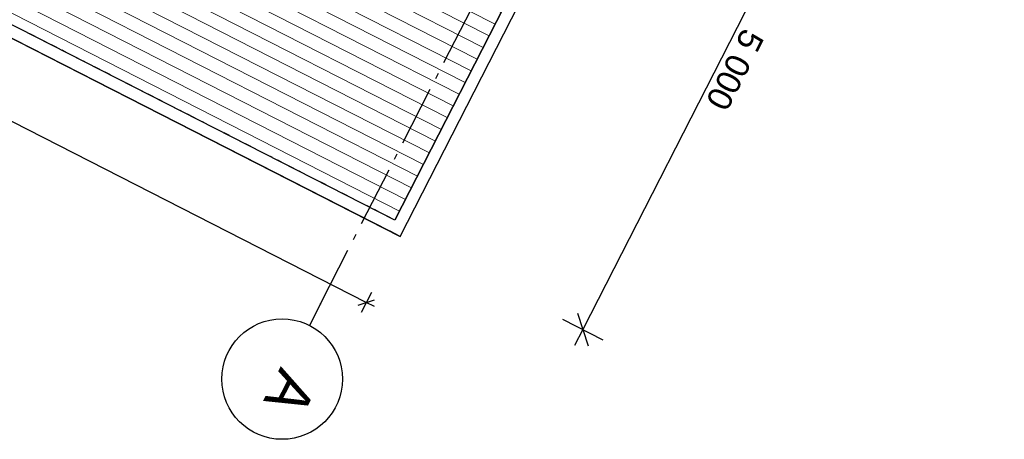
# Model space of a CAD drawing. Header units: millimetres. Extents: x 113452 to 163521, y 85995 to 132858.
# Tile 15 of 78: x 131261 to 139423, y 85995 to 89477. Entities that reach past the tile are written whole.
import ezdxf
from ezdxf.enums import TextEntityAlignment as Align

# ---------------------------------------------------------------- set-up
doc = ezdxf.new("R2010")
doc.units = ezdxf.units.MM
doc.header["$LTSCALE"] = 0.5
doc.header["$MEASUREMENT"] = 0
for name, pattern in [('Akselinje', [1500, 1000, -200, 100, -200]), ('PLINE', [0]), ('Wipeout_Contour', [2000, 0, -2000])]:
    doc.linetypes.add(name, pattern=pattern)
for name, color, linetype in [('231- Bærende yttervegger (Skravur)(Nye konstruksjoner)', 7, 'Continuous'), ('231- Bærende yttervegger(Nye konstruksjoner)', 7, 'Continuous'), ('25-- Dekker(Nye konstruksjoner)', 7, 'Continuous'), ('82-- Modullinjer(Nye konstruksjoner)', 7, 'Continuous'), ('842-M___1_100 Målsetting bygning(Nye konstruksjoner)', 7, 'Continuous'), ('862- M___Nettoareal(Nye konstruksjoner)', 7, 'Continuous'), ('862- M___Nettoareal(Polylinje)(Nye konstruksjoner)', 7, 'Continuous'), ('862- M___Nettoareal(Tekst)(Nye konstruksjoner)', 7, 'Continuous')]:
    doc.layers.add(name, color=color, linetype=linetype)
doc.layers.add('255- Gulvoverflate(Nye konstruksjoner)', color=7, linetype='Continuous', lineweight=0)
doc.styles.add('GENERATED_STYLE_1', font='arial.ttf')
doc.styles.add('GENERATED_STYLE_2', font='arial.ttf')
doc.dimstyles.new('GENERATED_STYLE__1', dxfattribs={"dimtxt": 200, "dimasz": 190, "dimexe": 0.18, "dimexo": 0.0625, "dimgap": 0, "dimtad": 1, "dimdec": 0, "dimzin": 0, "dimdsep": 46, "dimtxsty": 'GENERATED_STYLE_1', "dimblk": 'ARROWHEAD_6', "dimblk1": 'ARROWHEAD_6', "dimblk2": 'ARROWHEAD_6', "dimcen": 0.09, "dimse1": 1, "dimse2": 1, "dimclrd": 256, "dimclre": 256, "dimclrt": 256, "dimadec": 1, "dimazin": 0, "dimtfac": 1, "dimtdec": 4, "dimtmove": 0, "dimatfit": 3, "dimfxl": 1, "dimtolj": 1, "dimtzin": 0, "dimarcsym": 0})
doc.dimstyles.new('GENERATED_STYLE__3', dxfattribs={"dimtxt": 150, "dimasz": 95, "dimexe": 0.18, "dimexo": 0.0625, "dimgap": 0, "dimtad": 1, "dimdec": 0, "dimzin": 0, "dimdsep": 46, "dimtxsty": 'GENERATED_STYLE_1', "dimblk": 'ARROWHEAD_6', "dimblk1": 'ARROWHEAD_6', "dimblk2": 'ARROWHEAD_6', "dimcen": 0.09, "dimse1": 1, "dimse2": 1, "dimclrd": 256, "dimclre": 256, "dimclrt": 256, "dimadec": 1, "dimazin": 0, "dimtfac": 1, "dimtdec": 4, "dimtmove": 0, "dimatfit": 3, "dimfxl": 1, "dimtolj": 1, "dimtzin": 0, "dimarcsym": 0})

# ---------------------------------------------------------------- blocks, each defined once
blk = doc.blocks.new('Terrasse__12_1', base_point=(132945.6, 90949.7))
at = {"layer": '862- M___Nettoareal(Polylinje)(Nye konstruksjoner)', "linetype": 'PLINE', "flags": 128}
blk.add_lwpolyline([(131397.7, 94834.7), (129123.3, 90381.9), (134415, 87679.1), (136689.4, 92131.9)], close=True, dxfattribs=at)
at = {"layer": '862- M___Nettoareal(Tekst)(Nye konstruksjoner)', "insert": (132183.1, 93652.8), "char_height": 150, "attachment_point": 1, "rotation": 242.94362, "style": 'GENERATED_STYLE_1'}
blk.add_mtext('\\A1;{\\pql;\\pt0,24100;\\fArial|b0|i0|c0|p0;\\W1.000000;29,7\\fArial|b0|i0|c0|p0;\\W1.000000;\\A1{\\H.66x;\\S^  ;}\\fArial|b0|i0|c0|p0;\\W1.000000; m\\fArial|b0|i0|c0|p0;\\W1.000000;\\A1{\\H.66x;\\S2^  ;}}', dxfattribs=at)
at = {"layer": '862- M___Nettoareal(Tekst)(Nye konstruksjoner)', "style": 'GENERATED_STYLE_1'}
for tag, height, p in [('DUMMY_862', 150, (132215.6, 93636.3)), ('ROOM_NAME', 200, (132495.5, 93447.6)), ('DUMMY_861', 200, (132017.1, 92556.7))]:
    blk.add_attdef(tag, text='', height=height, rotation=242.94362, dxfattribs=at).set_placement(p, align=Align.TOP_LEFT)
blk = doc.blocks.new('*D293', base_point=(-1071196.2, -15782375.2))
at = {"layer": '842-M___1_100 Målsetting bygning(Nye konstruksjoner)', "linetype": 'PLINE'}
for p, q in [((149832.5, 114126.6), (138203.3, 91358.6)), ((138036.4, 91443.9), (138370.3, 91273.3)), ((138246.9, 91224.1), (138159.8, 91493.1)), ((138203.3, 91358.6), (135929, 86905.8)), ((135885.4, 87040.3), (135972.6, 86771.3)), ((135762, 86991.1), (136096, 86820.5)), ((135929, 86905.8), (135860.8, 86772.2))]:
    blk.add_line(p, q, dxfattribs=at)
at = {"layer": '842-M___1_100 Målsetting bygning(Nye konstruksjoner)', "insert": (137257.9, 89419.6), "char_height": 200, "attachment_point": 7, "rotation": 242.94362, "style": 'GENERATED_STYLE_1'}
blk.add_mtext('\\A1;{\\pql;\\fArial|b0|i0|c0|p0;\\W1.000000;5\xa0000}', dxfattribs=at)
blk = doc.blocks.new('ARROWHEAD_6')
at = {"linetype": 'Continuous'}
for p, q in [((-0.5, -0.5), (0.5, 0.5)), ((0, 0), (-1, 0))]:
    blk.add_line(p, q, dxfattribs=at)
blk = doc.blocks.new('*D307', base_point=(-1071196.2, -15782375.2))
at = {"layer": '842-M___1_100 Målsetting bygning(Nye konstruksjoner)', "linetype": 'PLINE'}
for p, q in [((127114.6, 90771.3), (126980.1, 90727.8)), ((127047.4, 90749.6), (126980.6, 90783.7)), ((127090, 90833), (127004.7, 90666.1)), ((134134.5, 87129.7), (127047.4, 90749.6)), ((134177.1, 87213.2), (134091.8, 87046.2)), ((134067.2, 87107.9), (134201.7, 87151.5)), ((134201.2, 87095.6), (134134.5, 87129.7))]:
    blk.add_line(p, q, dxfattribs=at)
at = {"layer": '842-M___1_100 Målsetting bygning(Nye konstruksjoner)', "insert": (130375.3, 89083.4), "char_height": 150, "attachment_point": 7, "rotation": 332.94362, "style": 'GENERATED_STYLE_1'}
blk.add_mtext('\\A1;{\\pql;\\fArial|b0|i0|c0|p0;\\W1.000000;7\xa0958}', dxfattribs=at)
blk = doc.blocks.new('Standard grid marker[203]_1', base_point=(133663.6, 86940))
at = {"layer": '82-- Modullinjer(Nye konstruksjoner)', "linetype": 'Akselinje'}
for q in [(150341.8, 119593.2), (133663.6, 86940)]:
    blk.add_line((133754.6, 87118.1), q, dxfattribs=at)
at = {"layer": '82-- Modullinjer(Nye konstruksjoner)', "linetype": 'PLINE'}
blk.add_circle((133436.2, 86494.7), 500, dxfattribs=at)
at = {"layer": '82-- Modullinjer(Nye konstruksjoner)', "linetype": 'Akselinje'}
blk.add_point((133754.6, 87118.1), dxfattribs=at)
blk.add_point((133754.6, 87118.1), dxfattribs=at)
at = {"layer": '82-- Modullinjer(Nye konstruksjoner)', "style": 'GENERATED_STYLE_2'}
for tag, p in [('AC_MarkerText_1_1', (150887.3, 120020.6)), ('AC_MarkerText_1_0', (133663.3, 86298.7))]:
    blk.add_attdef(tag, text='', height=350, rotation=242.94362, dxfattribs=at).set_placement(p, align=Align.TOP_CENTER)

msp = doc.modelspace()

# ---------------------------------------------------------------- hatches: boundary and pattern name
at = {"layer": '231- Bærende yttervegger (Skravur)(Nye konstruksjoner)', "linetype": 'Continuous'}
for points in [[(135235.7, 89505.7), (135213, 89461.1), (135302, 89415.7), (135324.8, 89460.2)], [(131210.8, 89315.7), (131255.3, 89292.9), (131300.8, 89382), (131256.3, 89404.7)], [(135190.2, 89416.6), (135167.5, 89372.1), (135256.5, 89326.6), (135279.3, 89371.1)], [(131299.9, 89270.2), (131344.4, 89247.5), (131389.9, 89336.5), (131345.4, 89359.3)], [(131388.9, 89224.7), (131433.5, 89202), (131478.9, 89291), (131434.4, 89313.8)], [(135144.7, 89327.6), (135122, 89283), (135211.1, 89237.5), (135233.8, 89282.1)], [(131478, 89179.2), (131522.5, 89156.5), (131568, 89245.5), (131523.5, 89268.3)], [(131567, 89133.7), (131611.6, 89111), (131657.1, 89200), (131612.5, 89222.8)], [(135099.3, 89238.5), (135076.5, 89194), (135165.6, 89148.5), (135188.3, 89193)], [(131656.1, 89088.2), (131700.6, 89065.5), (131746.1, 89154.6), (131701.6, 89177.3)], [(135053.8, 89149.5), (135031, 89104.9), (135120.1, 89059.4), (135142.8, 89104)], [(131745.1, 89042.8), (131789.7, 89020), (131835.2, 89109.1), (131790.6, 89131.8)], [(131834.2, 88997.3), (131878.7, 88974.5), (131924.2, 89063.6), (131879.7, 89086.3)], [(135008.3, 89060.4), (134985.5, 89015.9), (135074.6, 88970.4), (135097.3, 89014.9)], [(131923.3, 88951.8), (131967.8, 88929), (132013.3, 89018.1), (131968.7, 89040.8)], [(132012.3, 88906.3), (132056.8, 88883.6), (132102.3, 88972.6), (132057.8, 88995.4)], [(132101.4, 88860.8), (132145.9, 88838.1), (132191.4, 88927.1), (132146.9, 88949.9)], [(132190.4, 88815.3), (132235, 88792.6), (132280.4, 88881.6), (132235.9, 88904.4)], [(134962.8, 88971.3), (134940.1, 88926.8), (135029.1, 88881.3), (135051.9, 88925.9)], [(132279.5, 88769.8), (132324, 88747.1), (132369.5, 88836.2), (132325, 88858.9)], [(132368.5, 88724.4), (132413.1, 88701.6), (132458.6, 88790.7), (132414, 88813.4)], [(134917.3, 88882.3), (134894.6, 88837.8), (134983.6, 88792.3), (135006.4, 88836.8)], [(132457.6, 88678.9), (132502.1, 88656.1), (132547.6, 88745.2), (132503.1, 88767.9)], [(134871.8, 88793.2), (134849.1, 88748.7), (134938.1, 88703.2), (134960.9, 88747.7)], [(134826.3, 88704.2), (134803.6, 88659.6), (134892.7, 88614.2), (134915.4, 88658.7)], [(132820.1, 88493.7), (132864.6, 88471), (132910.1, 88560), (132865.5, 88582.8)], [(134780.9, 88615.1), (134758.1, 88570.6), (134847.2, 88525.1), (134869.9, 88569.6)], [(132909.1, 88448.2), (132953.6, 88425.5), (132999.1, 88514.6), (132954.6, 88537.3)], [(132998.2, 88402.8), (133042.7, 88380), (133088.2, 88469.1), (133043.7, 88491.8)], [(134735.4, 88526.1), (134712.6, 88481.5), (134801.7, 88436), (134824.4, 88480.6)], [(133087.2, 88357.3), (133131.8, 88334.5), (133177.2, 88423.6), (133132.7, 88446.3)], [(134689.9, 88437), (134667.1, 88392.5), (134756.2, 88347), (134778.9, 88391.5)], [(133176.3, 88311.8), (133220.8, 88289), (133266.3, 88378.1), (133221.8, 88400.8)], [(133265.3, 88266.3), (133309.9, 88243.6), (133355.3, 88332.6), (133310.8, 88355.4)], [(134644.4, 88347.9), (134621.7, 88303.4), (134710.7, 88257.9), (134733.5, 88302.5)], [(133354.4, 88220.8), (133398.9, 88198.1), (133444.4, 88287.1), (133399.9, 88309.9)], [(133443.4, 88175.3), (133488, 88152.6), (133533.5, 88241.6), (133488.9, 88264.4)], [(134598.9, 88258.9), (134576.2, 88214.4), (134665.2, 88168.9), (134688, 88213.4)], [(133532.5, 88129.8), (133577, 88107.1), (133622.5, 88196.2), (133578, 88218.9)], [(133621.6, 88084.4), (133666.1, 88061.6), (133711.6, 88150.7), (133667, 88173.4)], [(134553.4, 88169.8), (134530.7, 88125.3), (134619.7, 88079.8), (134642.5, 88124.4)], [(133710.6, 88038.9), (133755.1, 88016.1), (133800.6, 88105.2), (133756.1, 88127.9)], [(133799.7, 87993.4), (133844.2, 87970.6), (133889.7, 88059.7), (133845.2, 88082.4)], [(134507.9, 88080.8), (134485.2, 88036.3), (134574.2, 87990.8), (134597, 88035.3)], [(133888.7, 87947.9), (133933.3, 87925.2), (133978.7, 88014.2), (133934.2, 88037)], [(133977.8, 87902.4), (134022.3, 87879.7), (134067.8, 87968.7), (134023.3, 87991.5)], [(134066.8, 87856.9), (134111.4, 87834.2), (134156.9, 87923.2), (134112.3, 87946)], [(134462.5, 87991.7), (134439.7, 87947.2), (134528.8, 87901.7), (134551.5, 87946.2)], [(134155.9, 87811.4), (134200.4, 87788.7), (134245.9, 87877.7), (134201.4, 87900.5)]]:
    msp.add_hatch(color=256, dxfattribs=at).paths.add_polyline_path(points)
at = {"layer": '255- Gulvoverflate(Nye konstruksjoner)', "linetype": 'Continuous'}
h = msp.add_hatch(dxfattribs=at)
h.set_pattern_fill('Linjer_120_mm_0001', color=256, style=0, pattern_type=2)
h.set_pattern_definition([(332.9436, (132008.67, 92171.03), (49.5268, 96.9658), [])])
h.paths.add_polyline_path([(127462.5, 91342.5), (134371.5, 87813.6), (136600.3, 92177.4), (131397.7, 94834.7), (131943.5, 95903.4), (130456.3, 96663), (129910.4, 95594.3), (129691.3, 95706.2)])

# ---------------------------------------------------------------- linework, layer by layer
at = {"layer": '231- Bærende yttervegger(Nye konstruksjoner)', "linetype": 'PLINE', "flags": 128}
for points in [[(135235.7, 89505.7), (135213, 89461.1)], [(135324.8, 89460.2), (135235.7, 89505.7)], [(131255.3, 89292.9), (131300.8, 89382)], [(131300.8, 89382), (131256.3, 89404.7)], [(135190.2, 89416.6), (135167.5, 89372.1)], [(135279.3, 89371.1), (135190.2, 89416.6)], [(135213, 89461.1), (135302, 89415.7)], [(135302, 89415.7), (135324.8, 89460.2)], [(131345.4, 89359.3), (131299.9, 89270.2)], [(131344.4, 89247.5), (131389.9, 89336.5)], [(131389.9, 89336.5), (131345.4, 89359.3)], [(131434.4, 89313.8), (131388.9, 89224.7)], [(131478.9, 89291), (131434.4, 89313.8)], [(135144.7, 89327.6), (135122, 89283)], [(135233.8, 89282.1), (135144.7, 89327.6)], [(135167.5, 89372.1), (135256.5, 89326.6)], [(135256.5, 89326.6), (135279.3, 89371.1)], [(131299.9, 89270.2), (131344.4, 89247.5)], [(131388.9, 89224.7), (131433.5, 89202)], [(131433.5, 89202), (131478.9, 89291)], [(131523.5, 89268.3), (131478, 89179.2)], [(131522.5, 89156.5), (131568, 89245.5)], [(131568, 89245.5), (131523.5, 89268.3)], [(131612.5, 89222.8), (131567, 89133.7)], [(131657.1, 89200), (131612.5, 89222.8)], [(135099.3, 89238.5), (135076.5, 89194)], [(135188.3, 89193), (135099.3, 89238.5)], [(135122, 89283), (135211.1, 89237.5)], [(135211.1, 89237.5), (135233.8, 89282.1)], [(131478, 89179.2), (131522.5, 89156.5)], [(131611.6, 89111), (131657.1, 89200)], [(131701.6, 89177.3), (131656.1, 89088.2)], [(131700.6, 89065.5), (131746.1, 89154.6)], [(131746.1, 89154.6), (131701.6, 89177.3)], [(135053.8, 89149.5), (135031, 89104.9)], [(135142.8, 89104), (135053.8, 89149.5)], [(135076.5, 89194), (135165.6, 89148.5)], [(135165.6, 89148.5), (135188.3, 89193)], [(131567, 89133.7), (131611.6, 89111)], [(131656.1, 89088.2), (131700.6, 89065.5)], [(131790.6, 89131.8), (131745.1, 89042.8)], [(131789.7, 89020), (131835.2, 89109.1)], [(131835.2, 89109.1), (131790.6, 89131.8)], [(131879.7, 89086.3), (131834.2, 88997.3)], [(131878.7, 88974.5), (131924.2, 89063.6)], [(131924.2, 89063.6), (131879.7, 89086.3)], [(135008.3, 89060.4), (134985.5, 89015.9)], [(135097.3, 89014.9), (135008.3, 89060.4)], [(135031, 89104.9), (135120.1, 89059.4)], [(135120.1, 89059.4), (135142.8, 89104)], [(131745.1, 89042.8), (131789.7, 89020)], [(131834.2, 88997.3), (131878.7, 88974.5)], [(131968.7, 89040.8), (131923.3, 88951.8)], [(131967.8, 88929), (132013.3, 89018.1)], [(132013.3, 89018.1), (131968.7, 89040.8)], [(132057.8, 88995.4), (132012.3, 88906.3)], [(132102.3, 88972.6), (132057.8, 88995.4)], [(134985.5, 89015.9), (135074.6, 88970.4)], [(135074.6, 88970.4), (135097.3, 89014.9)], [(131923.3, 88951.8), (131967.8, 88929)], [(132012.3, 88906.3), (132056.8, 88883.6)], [(132056.8, 88883.6), (132102.3, 88972.6)], [(132146.9, 88949.9), (132101.4, 88860.8)], [(132145.9, 88838.1), (132191.4, 88927.1)], [(132191.4, 88927.1), (132146.9, 88949.9)], [(132235.9, 88904.4), (132190.4, 88815.3)], [(132280.4, 88881.6), (132235.9, 88904.4)], [(134962.8, 88971.3), (134940.1, 88926.8)], [(134940.1, 88926.8), (135029.1, 88881.3)], [(135051.9, 88925.9), (134962.8, 88971.3)], [(135029.1, 88881.3), (135051.9, 88925.9)], [(132101.4, 88860.8), (132145.9, 88838.1)], [(132190.4, 88815.3), (132235, 88792.6)], [(132235, 88792.6), (132280.4, 88881.6)], [(132325, 88858.9), (132279.5, 88769.8)], [(132324, 88747.1), (132369.5, 88836.2)], [(132369.5, 88836.2), (132325, 88858.9)], [(132414, 88813.4), (132368.5, 88724.4)], [(132458.6, 88790.7), (132414, 88813.4)], [(134917.3, 88882.3), (134894.6, 88837.8)], [(134894.6, 88837.8), (134983.6, 88792.3)], [(135006.4, 88836.8), (134917.3, 88882.3)], [(134983.6, 88792.3), (135006.4, 88836.8)], [(132279.5, 88769.8), (132324, 88747.1)], [(132413.1, 88701.6), (132458.6, 88790.7)], [(132503.1, 88767.9), (132457.6, 88678.9)], [(132502.1, 88656.1), (132547.6, 88745.2)], [(132547.6, 88745.2), (132503.1, 88767.9)], [(134871.8, 88793.2), (134849.1, 88748.7)], [(134849.1, 88748.7), (134938.1, 88703.2)], [(134960.9, 88747.7), (134871.8, 88793.2)], [(134938.1, 88703.2), (134960.9, 88747.7)], [(132368.5, 88724.4), (132413.1, 88701.6)], [(132457.6, 88678.9), (132502.1, 88656.1)], [(134826.3, 88704.2), (134803.6, 88659.6)], [(134803.6, 88659.6), (134892.7, 88614.2)], [(134915.4, 88658.7), (134826.3, 88704.2)], [(134892.7, 88614.2), (134915.4, 88658.7)], [(132865.5, 88582.8), (132820.1, 88493.7)], [(132910.1, 88560), (132865.5, 88582.8)], [(134780.9, 88615.1), (134758.1, 88570.6)], [(134758.1, 88570.6), (134847.2, 88525.1)], [(134869.9, 88569.6), (134780.9, 88615.1)], [(134847.2, 88525.1), (134869.9, 88569.6)], [(132820.1, 88493.7), (132864.6, 88471)], [(132864.6, 88471), (132910.1, 88560)], [(132954.6, 88537.3), (132909.1, 88448.2)], [(132953.6, 88425.5), (132999.1, 88514.6)], [(132999.1, 88514.6), (132954.6, 88537.3)], [(133043.7, 88491.8), (132998.2, 88402.8)], [(133088.2, 88469.1), (133043.7, 88491.8)], [(134735.4, 88526.1), (134712.6, 88481.5)], [(134824.4, 88480.6), (134735.4, 88526.1)], [(132909.1, 88448.2), (132953.6, 88425.5)], [(132998.2, 88402.8), (133042.7, 88380)], [(133042.7, 88380), (133088.2, 88469.1)], [(133132.7, 88446.3), (133087.2, 88357.3)], [(133131.8, 88334.5), (133177.2, 88423.6)], [(133177.2, 88423.6), (133132.7, 88446.3)], [(134689.9, 88437), (134667.1, 88392.5)], [(134778.9, 88391.5), (134689.9, 88437)], [(134712.6, 88481.5), (134801.7, 88436)], [(134801.7, 88436), (134824.4, 88480.6)], [(133087.2, 88357.3), (133131.8, 88334.5)], [(133221.8, 88400.8), (133176.3, 88311.8)], [(133220.8, 88289), (133266.3, 88378.1)], [(133266.3, 88378.1), (133221.8, 88400.8)], [(133310.8, 88355.4), (133265.3, 88266.3)], [(133309.9, 88243.6), (133355.3, 88332.6)], [(133355.3, 88332.6), (133310.8, 88355.4)], [(134644.4, 88347.9), (134621.7, 88303.4)], [(134733.5, 88302.5), (134644.4, 88347.9)], [(134667.1, 88392.5), (134756.2, 88347)], [(134756.2, 88347), (134778.9, 88391.5)], [(133176.3, 88311.8), (133220.8, 88289)], [(133265.3, 88266.3), (133309.9, 88243.6)], [(133399.9, 88309.9), (133354.4, 88220.8)], [(133398.9, 88198.1), (133444.4, 88287.1)], [(133444.4, 88287.1), (133399.9, 88309.9)], [(133488.9, 88264.4), (133443.4, 88175.3)], [(133488, 88152.6), (133533.5, 88241.6)], [(133533.5, 88241.6), (133488.9, 88264.4)], [(134598.9, 88258.9), (134576.2, 88214.4)], [(134688, 88213.4), (134598.9, 88258.9)], [(134621.7, 88303.4), (134710.7, 88257.9)], [(134710.7, 88257.9), (134733.5, 88302.5)], [(133354.4, 88220.8), (133398.9, 88198.1)], [(133443.4, 88175.3), (133488, 88152.6)], [(133578, 88218.9), (133532.5, 88129.8)], [(133577, 88107.1), (133622.5, 88196.2)], [(133622.5, 88196.2), (133578, 88218.9)], [(133667, 88173.4), (133621.6, 88084.4)], [(133711.6, 88150.7), (133667, 88173.4)], [(134553.4, 88169.8), (134530.7, 88125.3)], [(134642.5, 88124.4), (134553.4, 88169.8)], [(134576.2, 88214.4), (134665.2, 88168.9)], [(134665.2, 88168.9), (134688, 88213.4)], [(133532.5, 88129.8), (133577, 88107.1)], [(133621.6, 88084.4), (133666.1, 88061.6)], [(133666.1, 88061.6), (133711.6, 88150.7)], [(133756.1, 88127.9), (133710.6, 88038.9)], [(133755.1, 88016.1), (133800.6, 88105.2)], [(133800.6, 88105.2), (133756.1, 88127.9)], [(133845.2, 88082.4), (133799.7, 87993.4)], [(133889.7, 88059.7), (133845.2, 88082.4)], [(134507.9, 88080.8), (134485.2, 88036.3)], [(134597, 88035.3), (134507.9, 88080.8)], [(134530.7, 88125.3), (134619.7, 88079.8)], [(134619.7, 88079.8), (134642.5, 88124.4)], [(133710.6, 88038.9), (133755.1, 88016.1)], [(133844.2, 87970.6), (133889.7, 88059.7)], [(133934.2, 88037), (133888.7, 87947.9)], [(133933.3, 87925.2), (133978.7, 88014.2)], [(133978.7, 88014.2), (133934.2, 88037)], [(134485.2, 88036.3), (134574.2, 87990.8)], [(134574.2, 87990.8), (134597, 88035.3)], [(133799.7, 87993.4), (133844.2, 87970.6)], [(133888.7, 87947.9), (133933.3, 87925.2)], [(134023.3, 87991.5), (133977.8, 87902.4)], [(134022.3, 87879.7), (134067.8, 87968.7)], [(134067.8, 87968.7), (134023.3, 87991.5)], [(134112.3, 87946), (134066.8, 87856.9)], [(134111.4, 87834.2), (134156.9, 87923.2)], [(134156.9, 87923.2), (134112.3, 87946)], [(134462.5, 87991.7), (134439.7, 87947.2)], [(134439.7, 87947.2), (134528.8, 87901.7)], [(134551.5, 87946.2), (134462.5, 87991.7)], [(134528.8, 87901.7), (134551.5, 87946.2)], [(133977.8, 87902.4), (134022.3, 87879.7)], [(134066.8, 87856.9), (134111.4, 87834.2)], [(134201.4, 87900.5), (134155.9, 87811.4)], [(134200.4, 87788.7), (134245.9, 87877.7)], [(134245.9, 87877.7), (134201.4, 87900.5)], [(134417, 87902.7), (134394.2, 87858.1)], [(134506, 87857.2), (134417, 87902.7)], [(134155.9, 87811.4), (134200.4, 87788.7)]]:
    msp.add_lwpolyline(points, dxfattribs=at)
at = {"layer": '25-- Dekker(Nye konstruksjoner)', "linetype": 'PLINE', "flags": 128}
msp.add_lwpolyline([(127462.5, 91342.5), (134371.5, 87813.6), (136600.3, 92177.4), (131397.7, 94834.7), (131943.5, 95903.4), (130456.3, 96663), (129910.4, 95594.3), (129691.3, 95706.2)], close=True, dxfattribs=at)

# ---------------------------------------------------------------- block references
at = {"layer": '862- M___Nettoareal(Nye konstruksjoner)', "linetype": 'Continuous'}
ref = msp.add_blockref('Terrasse__12_1', (132945.6, 90949.7), dxfattribs=at)
ref.add_attrib('ROOM_NAME', 'Terrasse', dxfattribs={"layer": '862- M___Nettoareal(Tekst)(Nye konstruksjoner)', "color": 7, "height": 200, "rotation": 242.94362, "style": 'GENERATED_STYLE_1'}).set_placement((132495.5, 93447.6), align=Align.TOP_LEFT)

# ---------------------------------------------------------------- next in the draw order: wipeouts: each hides what was drawn before it
at = {"linetype": 'Wipeout_Contour', "ltscale": 638203.278947}
msp.add_wipeout([(132740, 88646.9), (132650.9, 88692.4), (132605.4, 88603.4), (132694.5, 88557.9)], dxfattribs=at).dxf.layer = '231- Bærende yttervegger (Skravur)(Nye konstruksjoner)'
at = {"linetype": 'Wipeout_Contour', "ltscale": 642008.990081}
msp.add_wipeout([(134415, 87679.1), (134460.5, 87768.1), (134371.5, 87813.6), (134326, 87724.6)], dxfattribs=at).dxf.layer = '231- Bærende yttervegger (Skravur)(Nye konstruksjoner)'

# ---------------------------------------------------------------- next in the draw order: hatches: boundary and pattern name
at = {"layer": '231- Bærende yttervegger (Skravur)(Nye konstruksjoner)', "linetype": 'Continuous'}
for points in [[(132546.6, 88633.4), (132591.2, 88610.6), (132636.7, 88699.7), (132592.1, 88722.4)], [(132731, 88539.2), (132775.5, 88516.5), (132821, 88605.5), (132776.5, 88628.3)], [(134244.9, 87765.9), (134289.5, 87743.2), (134335, 87832.3), (134290.4, 87855)], [(134417, 87902.7), (134394.2, 87858.1), (134483.3, 87812.7), (134506, 87857.2)]]:
    msp.add_hatch(color=256, dxfattribs=at).paths.add_polyline_path(points)

# ---------------------------------------------------------------- next in the draw order: linework, layer by layer
at = {"layer": '231- Bærende yttervegger(Nye konstruksjoner)', "linetype": 'PLINE', "flags": 128}
for points in [[(132592.1, 88722.4), (132546.6, 88633.4)], [(132591.2, 88610.6), (132636.7, 88699.7)], [(132636.7, 88699.7), (132592.1, 88722.4)], [(132650.9, 88692.4), (132605.4, 88603.4)], [(132740, 88646.9), (132650.9, 88692.4)], [(132546.6, 88633.4), (132591.2, 88610.6)], [(132605.4, 88603.4), (132694.5, 88557.9)], [(132694.5, 88557.9), (132740, 88646.9)], [(132776.5, 88628.3), (132731, 88539.2)], [(132775.5, 88516.5), (132821, 88605.5)], [(132821, 88605.5), (132776.5, 88628.3)], [(132731, 88539.2), (132775.5, 88516.5)], [(134290.4, 87855), (134244.9, 87765.9)], [(134289.5, 87743.2), (134335, 87832.3)], [(134335, 87832.3), (134290.4, 87855)], [(134394.2, 87858.1), (134483.3, 87812.7)], [(134483.3, 87812.7), (134506, 87857.2)], [(134244.9, 87765.9), (134289.5, 87743.2)], [(134371.5, 87813.6), (134326, 87724.6)], [(134460.5, 87768.1), (134371.5, 87813.6)], [(134415, 87679.1), (134460.5, 87768.1)], [(134326, 87724.6), (134415, 87679.1)]]:
    msp.add_lwpolyline(points, dxfattribs=at)

# ---------------------------------------------------------------- next in the draw order: dimensions: what is measured, and where the dimension line sits
at = {"layer": '842-M___1_100 Målsetting bygning(Nye konstruksjoner)', "linetype": 'Continuous'}
for base, p1, p2, angle, dimstyle, picture, middle, turn in [((135929, 86905.8), (136689.4, 92131.9), (134415, 87679.1), 242.94362, 'GENERATED_STYLE__1', '*D293', (137190.9, 89068.6), 242.94362), ((127047.4, 90749.6), (134415, 87679.1), (127328, 91298.9), 152.94362, 'GENERATED_STYLE__3', '*D307', (130638.6, 89033.2), 332.94362)]:
    dim = msp.add_linear_dim(base=base, p1=p1, p2=p2, angle=angle, dimstyle=dimstyle, dxfattribs=at)
    dim.commit()
    dim.dimension.update_dxf_attribs({"geometry": picture, "text_midpoint": middle, "dimtype": 160, "text_rotation": turn})

# ---------------------------------------------------------------- next in the draw order: wipeouts: each hides what was drawn before it
at = {"linetype": 'Wipeout_Contour', "ltscale": 481438.413813}
msp.add_wipeout([(134326, 87724.6), (134415, 87679.1), (134371.5, 87813.6)], dxfattribs=at).dxf.layer = '231- Bærende yttervegger (Skravur)(Nye konstruksjoner)'

# ---------------------------------------------------------------- next in the draw order: wipeouts: each hides what was drawn before it
at = {"linetype": 'Wipeout_Contour', "ltscale": 481575.084637}
msp.add_wipeout([(134371.5, 87813.6), (134415, 87679.1), (134460.5, 87768.1)], dxfattribs=at).dxf.layer = '231- Bærende yttervegger (Skravur)(Nye konstruksjoner)'

# ---------------------------------------------------------------- next in the draw order: linework, layer by layer
at = {"layer": '231- Bærende yttervegger(Nye konstruksjoner)', "linetype": 'PLINE', "flags": 128}
msp.add_lwpolyline([(134415, 87679.1), (134326, 87724.6)], dxfattribs=at)

# ---------------------------------------------------------------- next in the draw order: wipeouts: each hides what was drawn before it
at = {"linetype": 'Wipeout_Contour', "ltscale": 650723.12296}
msp.add_wipeout([(134460.5, 87768.1), (136689.4, 92131.9), (136600.3, 92177.4), (134371.5, 87813.6)], dxfattribs=at).dxf.layer = '231- Bærende yttervegger (Skravur)(Nye konstruksjoner)'

# ---------------------------------------------------------------- next in the draw order: linework, layer by layer
at = {"layer": '231- Bærende yttervegger(Nye konstruksjoner)', "linetype": 'PLINE', "flags": 128}
for points in [[(136600.3, 92177.4), (134371.5, 87813.6)], [(134415, 87679.1), (136689.4, 92131.9)]]:
    msp.add_lwpolyline(points, dxfattribs=at)

# ---------------------------------------------------------------- next in the draw order: wipeouts: each hides what was drawn before it
at = {"linetype": 'Wipeout_Contour', "ltscale": 634490.805945}
msp.add_wipeout([(134371.5, 87813.6), (127462.5, 91342.5), (127417, 91253.4), (134326, 87724.6)], dxfattribs=at).dxf.layer = '231- Bærende yttervegger (Skravur)(Nye konstruksjoner)'

# ---------------------------------------------------------------- next in the draw order: linework, layer by layer
at = {"layer": '231- Bærende yttervegger(Nye konstruksjoner)', "linetype": 'PLINE', "flags": 128}
for points in [[(134371.5, 87813.6), (127462.5, 91342.5)], [(127417, 91253.4), (134326, 87724.6)]]:
    msp.add_lwpolyline(points, dxfattribs=at)

# ---------------------------------------------------------------- next in the draw order: block references
at = {"layer": '82-- Modullinjer(Nye konstruksjoner)', "linetype": 'PLINE'}
ref = msp.add_blockref('Standard grid marker[203]_1', (133663.6, 86940), dxfattribs=at)
ref.add_attrib('AC_MarkerText_1', 'A', dxfattribs={"color": 7, "height": 350, "rotation": 242.94362, "style": 'GENERATED_STYLE_2'}).set_placement((133663.3, 86298.7), align=Align.TOP_CENTER)

doc.saveas('drawing.dxf')
